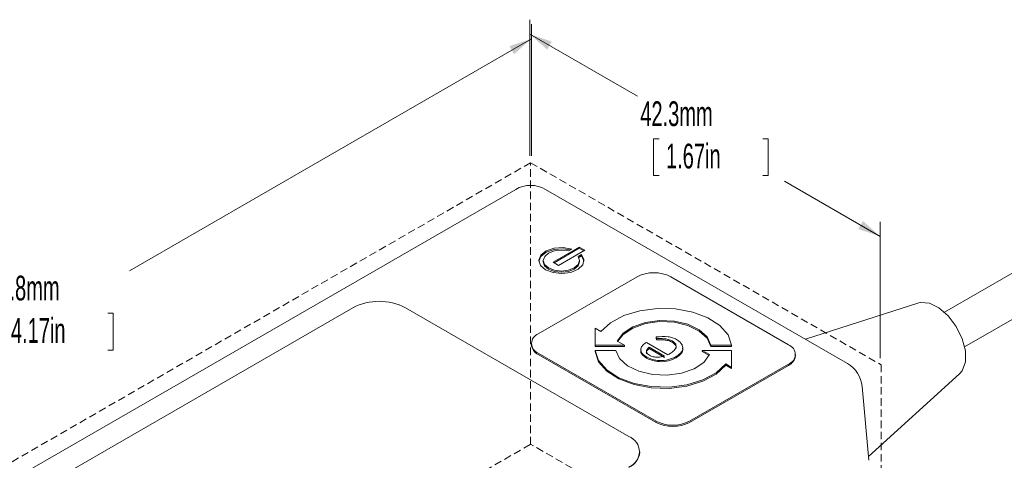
# Paper-space layout 'Sheet1' of a CAD drawing. Header units: millimetres. Extents: x 0 to 864, y 0 to 559.
# Tile 4 of 6: x 233 to 401, y 364 to 440. Entities that reach past the tile are written whole.
import ezdxf

# ---------------------------------------------------------------- set-up
doc = ezdxf.new("R2010")
doc.units = ezdxf.units.MM
doc.linetypes.add('HIDDEN', pattern=[1.905, 1.27, -0.635])
doc.styles.add('SLDTEXTSTYLE0', font='TXT', dxfattribs={"width": 0.605})
doc.dimstyles.new('SLDDIMSTYLE0', dxfattribs={"dimtxt": 4.10931, "dimasz": 4.7625, "dimexe": 0, "dimexo": 0.0625, "dimgap": 1.027327, "dimtad": 0, "dimtih": 1, "dimtoh": 1, "dimdec": 1, "dimlfac": 0.5, "dimrnd": 1e-09, "dimzin": 12, "dimdsep": 46, "dimtxsty": 'SLDTEXTSTYLE0', "dimsah": 1, "dimcen": 0.09, "dimadec": 0, "dimazin": 3, "dimtfac": 1, "dimtdec": 3, "dimtofl": 0, "dimtmove": 0, "dimatfit": 3, "dimfxl": 1, "dimfrac": 2, "dimtolj": 1, "dimtzin": 12, "dimarcsym": 0})

# ---------------------------------------------------------------- blocks, each defined once
blk = doc.blocks.new('_D_1')
at = {"color": 7, "linetype": 'Continuous', "lineweight": 0}
for p, q in [((320.23, 416.25), (320.23, 438.76)), ((320.23, 436.27), (251.57, 396.63)), ((230.15, 389.38), (229.21, 389.38)), ((229.21, 389.38), (229.21, 383.07)), ((247.87, 389.38), (248.81, 389.38)), ((248.81, 389.38), (248.81, 383.07)), ((170.56, 349.86), (226.45, 382.13)), ((229.21, 383.07), (230.15, 383.07)), ((248.81, 383.07), (247.87, 383.07)), ((170.56, 329.85), (170.56, 352.35))]:
    blk.add_line(p, q, dxfattribs=at)
for points in [[(320.23, 436.27), (316.47, 435.01), (317.26, 433.64)], [(170.56, 349.86), (174.32, 351.12), (173.53, 352.5)]]:
    blk.add_solid(points, dxfattribs=at)
at = {"color": 7, "linetype": 'Continuous', "lineweight": 0, "char_height": 4.233, "attachment_point": 1, "style": 'SLDTEXTSTYLE0'}
for s, insert in [('105.8mm', (225.37, 395.78, 41.09)), ('4.17in', (231.33, 388.53, 41.09))]:
    blk.add_mtext(s, dxfattribs=dict(at, insert=insert))
blk = doc.blocks.new('_D_2')
at = {"color": 7, "linetype": 'Continuous', "lineweight": 0}
for p, q in [((319.95, 416.25), (319.95, 439.54)), ((319.95, 437.06), (338.33, 426.44)), ((342.04, 419.19), (341.09, 419.19)), ((341.09, 419.19), (341.09, 412.88)), ((359.75, 419.19), (360.69, 419.19)), ((360.69, 419.19), (360.69, 412.88)), ((341.09, 412.88), (342.04, 412.88)), ((360.69, 412.88), (359.75, 412.88)), ((379.82, 402.49), (363.46, 411.94)), ((379.82, 381.69), (379.82, 404.98))]:
    blk.add_line(p, q, dxfattribs=at)
for points in [[(319.95, 437.06), (322.92, 434.42), (323.71, 435.8)], [(379.82, 402.49), (376.85, 405.12), (376.05, 403.75)]]:
    blk.add_solid(points, dxfattribs=at)
at = {"color": 7, "linetype": 'Continuous', "lineweight": 0, "char_height": 4.233, "attachment_point": 1, "style": 'SLDTEXTSTYLE0'}
for s, insert in [('42.3mm', (338.82, 425.59, 0.59)), ('1.67in', (343.21, 418.34, 0.59))]:
    blk.add_mtext(s, dxfattribs=dict(at, insert=insert))

psp = doc.layouts.new('Sheet1')

# ---------------------------------------------------------------- linework, layer by layer
at = {"color": 7, "linetype": 'Continuous', "lineweight": 15}
for p, q in [((472.17, 436.53), (390.79, 389.55)), ((394.22, 383.61), (470.57, 427.68)), ((317.55, 410.54), (176.19, 328.94)), ((374.19, 380.78), (322.63, 410.54)), ((328.41, 400.67), (323.93, 398.08)), ((328.41, 400.46), (324.11, 397.98)), ((326.55, 400.01), (327.12, 400.33)), ((329.35, 400.13), (328.41, 400.67)), ((328.41, 400.46), (328.41, 400.67)), ((329.17, 400.02), (328.41, 400.46)), ((324.87, 397.54), (329.35, 400.13)), ((328.77, 399.38), (328.21, 399.05)), ((328.77, 399.17), (328.31, 398.9)), ((328.77, 399.17), (328.77, 399.38)), ((322.26, 398.36), (322.26, 398.15)), ((323.93, 398.08), (324.87, 397.54)), ((328.45, 398.15), (328.45, 398.36)), ((338.27, 395.58), (321.39, 385.84)), ((364.14, 383.97), (344.02, 395.58)), ((289.73, 390.3), (186.46, 330.68)), ((336.88, 368.27), (298.71, 390.3)), ((386.38, 391.11), (367.02, 384.92)), ((331.11, 386.79), (331.11, 383.89)), ((332.11, 386.22), (331.11, 386.79)), ((341.61, 385.04), (341.51, 385.32)), ((341.51, 385.32), (341.51, 385.11)), ((341.61, 384.83), (341.51, 385.11)), ((320.2, 384.18), (320.2, 383.97)), ((331.11, 383.89), (336.13, 383.89)), ((331.11, 383.89), (331.11, 383.68)), ((331.11, 383.68), (336.13, 383.68)), ((336.13, 383.89), (334.89, 384.61)), ((336.13, 383.89), (336.13, 383.68)), ((339.87, 384.37), (343.52, 382.26)), ((342.96, 382.03), (340.35, 383.54)), ((340.35, 383.54), (340.35, 383.33)), ((341.61, 385.04), (341.61, 384.83)), ((344.27, 384.62), (344.27, 384.41)), ((350.86, 383.89), (354.42, 383.89)), ((350.86, 383.89), (350.86, 383.68)), ((350.86, 383.68), (354.42, 383.68)), ((354.42, 383.89), (354.42, 383.68)), ((321.39, 382.52), (341.51, 370.91)), ((321.39, 382.31), (341.51, 370.7)), ((334.67, 383.01), (331.11, 383.01)), ((331.11, 383.01), (331.11, 382.8)), ((339.88, 381.91), (339.88, 381.7)), ((342.96, 381.82), (340.35, 383.33)), ((344.96, 381.96), (344.96, 381.75)), ((354.42, 383.01), (349.39, 383.01)), ((349.39, 383.01), (350.64, 382.29)), ((349.39, 383.01), (349.39, 382.8)), ((349.39, 382.8), (350.56, 382.13)), ((354.42, 380.11), (354.42, 383.01)), ((365.33, 382.1), (365.33, 382.31)), ((347.25, 370.91), (364.14, 380.65)), ((347.25, 370.7), (364.14, 380.44)), ((353.42, 380.69), (354.42, 380.11)), ((353.42, 380.69), (353.42, 380.48)), ((353.42, 380.48), (354.42, 379.9)), ((354.42, 380.11), (354.42, 379.9)), ((377.79, 364.86), (393.36, 379.01)), ((377.85, 364.22), (376.71, 376.84)), ((338.74, 365.59), (338.74, 365.68))]:
    psp.add_line(p, q, dxfattribs=at)
at = {"color": 7, "linetype": 'HIDDEN', "lineweight": 0}
for p, q in [((320.09, 415.09), (170.42, 328.69)), ((320.09, 415.09), (379.96, 380.53)), ((320.09, 366.97), (320.09, 415.09)), ((379.96, 380.53), (379.96, 332.41)), ((170.42, 280.57), (320.09, 366.97)), ((379.96, 332.41), (320.09, 366.97))]:
    psp.add_line(p, q, dxfattribs=at)
at = {"color": 7, "linetype": 'Continuous', "lineweight": 15, "flags": 128}
for points in [[(327.12, 400.33), (325.63, 400.58), (324.09, 400.46), (322.77, 400), (321.85, 399.28), (321.51, 398.41), (321.78, 397.53), (322.63, 396.79), (323.92, 396.3), (325.45, 396.14), (326.95, 396.34), (328.2, 396.87), (328.99, 397.63), (329.19, 398.52), (328.77, 399.38)], [(326.87, 400.19), (325.63, 400.37), (324.09, 400.25), (322.77, 399.8), (321.85, 399.07), (321.51, 398.26)], [(328.21, 399.05), (328.45, 398.37), (328.22, 397.68), (327.55, 397.1), (326.54, 396.71), (325.36, 396.57), (324.17, 396.71), (323.16, 397.1), (322.49, 397.68), (322.26, 398.36), (322.5, 399.05), (323.17, 399.63), (324.18, 400.01), (325.37, 400.15), (326.55, 400.01)], [(329.2, 398.26), (329.19, 398.31), (328.77, 399.17)], [(328.45, 398.15), (328.22, 397.47), (327.55, 396.89), (326.54, 396.5), (325.36, 396.36), (324.17, 396.5), (323.16, 396.89), (322.49, 397.47), (322.26, 398.15)], [(354.42, 383.89), (353.82, 385.64), (352.43, 387.24), (350.37, 388.57), (347.78, 389.54), (344.84, 390.09), (341.75, 390.17), (338.73, 389.78), (336, 388.95), (333.74, 387.73), (332.11, 386.22)], [(386.38, 391.11), (386.71, 391.19), (388.21, 391.08), (389.84, 390.3), (391.43, 388.91), (392.8, 387.09), (393.81, 385.01), (394.34, 382.92), (394.34, 381.03), (393.81, 379.54), (393.36, 379.01)], [(334.89, 384.61), (335.88, 385.95), (337.53, 387.04), (339.69, 387.79), (342.13, 388.13), (344.64, 388.02), (346.97, 387.47), (348.9, 386.53), (350.24, 385.3), (350.86, 383.89)], [(334.97, 384.57), (335.88, 385.74), (337.53, 386.83), (339.69, 387.59), (342.13, 387.92), (344.64, 387.81), (346.97, 387.26), (348.9, 386.32), (350.24, 385.09), (350.86, 383.68)], [(331.11, 383.01), (331.71, 381.26), (333.1, 379.67), (335.15, 378.33), (337.75, 377.36), (340.69, 376.81), (343.78, 376.73), (346.8, 377.12), (349.53, 377.95), (351.79, 379.17), (353.42, 380.69)], [(331.11, 382.8), (331.71, 381.05), (333.1, 379.46), (335.15, 378.13), (337.75, 377.15), (340.69, 376.61), (343.78, 376.52), (346.8, 376.91), (349.53, 377.75), (351.79, 378.96), (353.42, 380.48)], [(350.64, 382.29), (349.65, 380.96), (348, 379.86), (345.84, 379.11), (343.39, 378.77), (340.89, 378.89), (338.56, 379.44), (336.63, 380.37), (335.29, 381.6), (334.67, 383.01)]]:
    psp.add_lwpolyline(points, dxfattribs=at)
at = {"color": 7, "linetype": 'Continuous', "lineweight": 15}
for centre, radius, start, end in [((320.09, 406.14), 5.08, 60.0027, 119.9973), ((341.15, 390.04), 6.25, 62.6097, 117.3903), ((294.22, 381.64), 9.76, 62.6097, 117.3903), ((322.02, 384.18), 1.77, 110.7834, 249.2166), ((322.24, 384.17), 2.04, 185.6948, 245.6253), ((363.51, 382.31), 1.77, 290.7834, 69.2166), ((363.29, 382.31), 2.04, 294.3747, 354.3052), ((371.65, 376.38), 5.08, 5.1864, 60.0027), ((344.38, 376.45), 6.25, 242.6097, 297.3903), ((344.38, 376.24), 6.25, 242.6097, 297.3903), ((335.89, 365.68), 2.77, 290.7834, 69.2166), ((335.56, 365.91), 3.19, 294.3747, 354.3052)]:
    psp.add_arc(centre, radius, start, end, dxfattribs=at)
for points, knots in [([(341.51, 385.32), (342.2, 385.36), (343.17, 385.43), (344.37, 385.2), (344.77, 384.99), (344.98, 384.88)], [0, 0, 0, 0, 0.5595283, 0.7795805, 1, 1, 1, 1]), ([(339.88, 381.91), (339.64, 382.07), (339.16, 382.38), (338.86, 382.95), (338.93, 383.49), (339.17, 383.79), (339.29, 383.94)], [0, 0, 0, 0, 0.280297, 0.559495, 0.779666, 1, 1, 1, 1]), ([(339.29, 383.94), (339.38, 384.03), (339.56, 384.18), (339.77, 384.31), (339.87, 384.37)], [0, 0, 0, 0, 0.559802, 1, 1, 1, 1]), ([(340.35, 383.54), (340.21, 383.42), (339.93, 383.19), (339.82, 382.78), (340.02, 382.42), (340.27, 382.26), (340.4, 382.17)], [0, 0, 0, 0, 0.281115, 0.559259, 0.779513, 1, 1, 1, 1]), ([(344.27, 384.62), (344.06, 384.72), (343.65, 384.91), (342.71, 385.05), (342.02, 385.04), (341.61, 385.04)], [0, 0, 0, 0, 0.279565, 0.559321, 1, 1, 1, 1]), ([(344.27, 384.41), (344.06, 384.51), (343.65, 384.7), (342.71, 384.84), (342.02, 384.84), (341.61, 384.83)], [0, 0, 0, 0, 0.279565, 0.559321, 1, 1, 1, 1]), ([(343.9, 382.46), (344.16, 382.63), (344.67, 382.98), (345.02, 383.6), (344.86, 384.2), (344.47, 384.48), (344.27, 384.62)], [0, 0, 0, 0, 0.280673, 0.560546, 0.780001, 1, 1, 1, 1]), ([(344.88, 383.33), (344.9, 383.37), (345.02, 383.57), (344.84, 384), (344.46, 384.27), (344.27, 384.41)], [0, 0, 0, 0, 0.105472, 0.552183, 1, 1, 1, 1]), ([(345.95, 383.97), (346.01, 383.77), (346.14, 383.36), (345.91, 382.62), (345.32, 382.21), (344.96, 381.96)], [0, 0, 0, 0, 0.2807093, 0.5610815, 1, 1, 1, 1]), ([(344.98, 384.88), (345.21, 384.73), (345.64, 384.46), (345.85, 384.12), (345.95, 383.97)], [0, 0, 0, 0, 0.560084, 1, 1, 1, 1]), ([(339.88, 381.7), (339.64, 381.86), (339.17, 382.17), (338.86, 382.69), (338.93, 383), (338.96, 383.1)], [0, 0, 0, 0, 0.4002645, 0.7989609, 1, 1, 1, 1]), ([(340.35, 383.33), (340.21, 383.21), (339.94, 382.98), (339.8, 382.65), (339.91, 382.48), (339.93, 382.45)], [0, 0, 0, 0, 0.449184, 0.89362, 1, 1, 1, 1]), ([(344.96, 381.96), (344.55, 381.76), (343.73, 381.35), (342.2, 381.22), (340.84, 381.43), (340.2, 381.75), (339.88, 381.91)], [0, 0, 0, 0, 0.280156, 0.559302, 0.7795, 1, 1, 1, 1]), ([(344.96, 381.75), (344.55, 381.55), (343.73, 381.15), (342.2, 381.02), (340.84, 381.23), (340.2, 381.54), (339.88, 381.7)], [0, 0, 0, 0, 0.280156, 0.559302, 0.7795, 1, 1, 1, 1]), ([(340.4, 382.17), (340.6, 382.08), (341.01, 381.89), (341.96, 381.77), (342.58, 381.93), (342.96, 382.03)], [0, 0, 0, 0, 0.2804421, 0.5607155, 1, 1, 1, 1]), ([(343.52, 382.26), (343.59, 382.3), (343.72, 382.36), (343.84, 382.43), (343.9, 382.46)], [0, 0, 0, 0, 0.560006, 1, 1, 1, 1]), ([(346.02, 383.4), (346.05, 383.32), (346.13, 383.04), (345.89, 382.41), (345.31, 382), (344.96, 381.75)], [0, 0, 0, 0, 0.138782, 0.474476, 1, 1, 1, 1])]:
    psp.add_open_spline(points, degree=3, knots=knots, dxfattribs=at)

# ---------------------------------------------------------------- dimensions: what is measured, and where the dimension line sits
at = {"color": 7, "linetype": 'Continuous', "lineweight": 0}
for base, p1, p2, angle, picture, middle in [((379.82, 402.49), (319.95, 415.01), (379.82, 380.45), 330.0027, '_D_2', (350.89, 419.19)), ((320.23, 436.27), (170.56, 328.61), (320.23, 415.01), 29.9973, '_D_1', (239.01, 389.38))]:
    dim = psp.add_linear_dim(base=base, p1=p1, p2=p2, angle=angle, dimstyle='SLDDIMSTYLE0', dxfattribs=at)
    dim.commit()
    dim.dimension.update_dxf_attribs({"geometry": picture, "text_midpoint": middle, "dimtype": 160})

doc.saveas('drawing.dxf')
